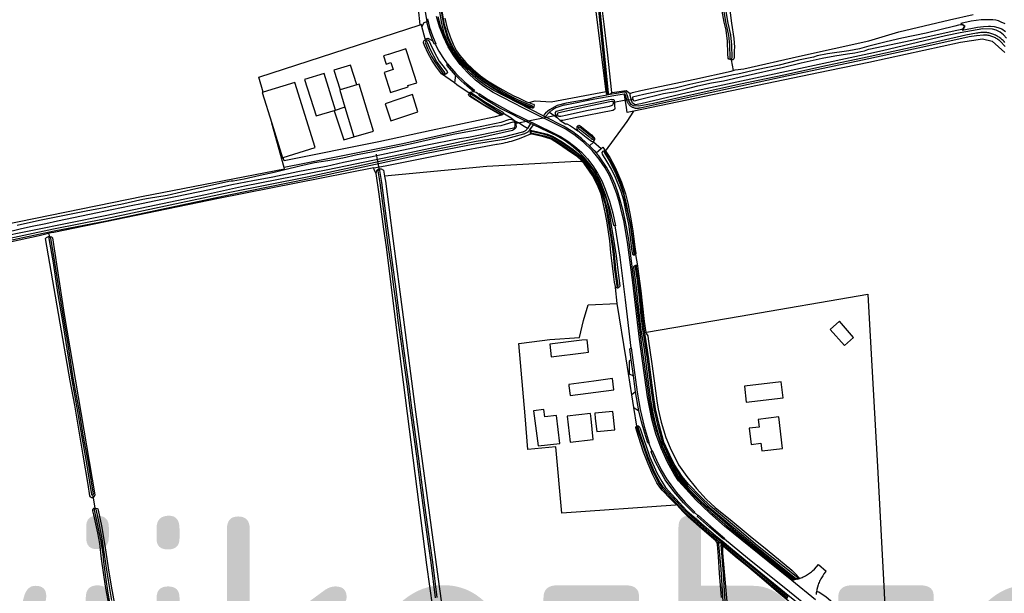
# Model space of a CAD drawing. Header units: metres. Extents: x 174423 to 175128, y 462196 to 462742.
# Tile 67 of 137: x 175049.61 to 175053.86, y 462732.13 to 462734.61. Entities that reach past the tile are written whole.
import ezdxf

# ---------------------------------------------------------------- set-up
doc = ezdxf.new("R2010")
doc.units = ezdxf.units.M
doc.layers.add('N-XX-AL-LIJN_0.20-G', color=7, linetype='Continuous', lineweight=25)
doc.layers.add('N-XX-AL-T40', color=7, linetype='Continuous', lineweight=40)
doc.styles.add('NLCS-ISO-M500-T40', font='NLCS-ISO.ttf', dxfattribs={"height": 2})

# ---------------------------------------------------------------- blocks, each defined once
blk = doc.blocks.new('Situatie')
at = {"lineweight": -3}
for p, q in [((-4.6821, 20.9117), (-4.6967, 20.964)), ((-4.6807, 20.9068), (-4.6785, 20.899)), ((-3.3634, 20.8257), (-3.363, 20.8214)), ((-3.3622, 20.8213), (-3.3539, 20.7743)), ((-4.6002, 20.761), (-4.5971, 20.7579)), ((-4.9776, 20.7123), (-5.0492, 20.6907)), ((-4.4873, 20.6702), (-4.4927, 20.6736)), ((-3.8948, 20.6748), (-3.8939, 20.6716)), ((-3.7869, 20.6513), (-3.7933, 20.6498)), ((-5.0288, 20.616), (-4.9904, 20.4881)), ((-4.2201, 20.6197), (-4.2144, 20.6178)), ((-3.8707, 20.634), (-3.866, 20.634)), ((-4.3473, 20.5859), (-4.3528, 20.5885)), ((-4.1091, 20.5814), (-4.2957, 20.5438)), ((-4.1737, 20.5787), (-4.1651, 20.5746)), ((-4.1189, 20.5811), (-4.1117, 20.5841)), ((-4.2945, 20.5417), (-4.2912, 20.5419)), ((-4.2281, 20.5466), (-4.2409, 20.5247)), ((-4.2315, 20.5189), (-4.215, 20.5403)), ((-4.215, 20.5403), (-4.2281, 20.5466)), ((-4.0213, 20.5286), (-4.0268, 20.5329)), ((-4.2279, 20.5104), (-4.226, 20.5098)), ((-3.9534, 20.472), (-3.9596, 20.4783)), ((-4.8947, 20.4141), (-4.8814, 20.3439)), ((-3.9123, 20.4278), (-3.9094, 20.4236)), ((-4.883, 20.3505), (-4.8827, 20.3458)), ((-6.3076, 20.072), (-6.3037, 20.0578)), ((-6.3037, 20.0578), (-6.3027, 20.0553)), ((-3.7803, 19.9817), (-3.7801, 19.9781)), ((-3.7747, 19.9803), (-3.7671, 19.9313)), ((-3.7739, 19.9295), (-3.7744, 19.9337)), ((-3.8529, 19.8438), (-3.8515, 19.8354)), ((-3.7842, 19.4564), (-3.7933, 19.525)), ((-3.7746, 19.3873), (-3.7842, 19.4564)), ((-3.7817, 19.3193), (-3.7904, 19.3741)), ((-3.7602, 19.305), (-3.7746, 19.3873)), ((-3.7675, 19.2351), (-3.7693, 19.2399)), ((-6.1172, 18.942), (-6.1153, 18.9304)), ((-6.1153, 18.9304), (-6.1083, 18.8857)), ((-6.1078, 18.8823), (-6.1083, 18.8857)), ((-3.4165, 18.7318), (-3.4231, 18.7361)), ((-3.4202, 18.744), (-3.4103, 18.7362)), ((-3.4103, 18.7362), (-3.4062, 18.7399)), ((-3.4019, 18.7295), (-3.4103, 18.7362)), ((-3.4015, 18.7443), (-3.4062, 18.7399)), ((-3.4057, 18.7251), (-3.4001, 18.7208)), ((-3.0931, 18.5742), (-3.1003, 18.5725)), ((-3.0739, 18.5802), (-3.0764, 18.5826))]:
    blk.add_line(p, q, dxfattribs=at)
for points in [[(-3.3622, 20.8213), (-3.363, 20.8214), (-3.3665, 20.8216), (-3.3721, 20.8238), (-3.3756, 20.8284), (-3.3772, 20.8468), (-3.378, 20.9019), (-3.3845, 20.9487), (-3.3933, 20.9839), (-3.4019, 21.0303)], [(-3.9534, 21.2219), (-3.8982, 20.678), (-3.8981, 20.6774), (-3.8978, 20.6767), (-3.8974, 20.6761), (-3.8969, 20.6756), (-3.8962, 20.6752), (-3.8955, 20.6749), (-3.8948, 20.6748), (-3.894, 20.6749), (-3.8933, 20.6751), (-3.8927, 20.6755), (-3.8921, 20.676), (-3.8917, 20.6766), (-3.8914, 20.6772), (-3.8912, 20.678), (-3.8912, 20.6787), (-3.9464, 21.2227)], [(-3.9284, 21.1146), (-3.9124, 20.9753), (-3.8964, 20.8411), (-3.8801, 20.6931), (-3.8793, 20.6804), (-3.8655, 20.6811), (-3.8155, 20.688), (-3.7981, 20.6748), (-3.7885, 20.6801), (-3.7524, 20.6882), (-3.5191, 20.7376), (-3.3628, 20.7716), (-3.3539, 20.7743)], [(-3.4079, 21.1153), (-3.3855, 20.9777), (-3.3744, 20.9274), (-3.369, 20.8837), (-3.3685, 20.8296), (-3.3684, 20.8295), (-3.3681, 20.8286), (-3.3676, 20.8278), (-3.3671, 20.8271), (-3.3663, 20.8266), (-3.3655, 20.8261), (-3.3647, 20.8258), (-3.3638, 20.8257), (-3.3634, 20.8257), (-3.3629, 20.8257), (-3.362, 20.8259), (-3.3612, 20.8262), (-3.3604, 20.8267), (-3.3597, 20.8273), (-3.3592, 20.828), (-3.3587, 20.8288), (-3.3585, 20.8297), (-3.359, 20.8843), (-3.3645, 20.9291), (-3.3757, 20.9796), (-3.398, 21.1166)], [(-3.3944, 21.2362), (-3.3608, 20.9786), (-3.3508, 20.9129), (-3.3484, 20.8759), (-3.3489, 20.861), (-3.3488, 20.8601), (-3.3491, 20.8479), (-3.3488, 20.8323), (-3.3509, 20.8256), (-3.3547, 20.8214), (-3.3599, 20.8211), (-3.3622, 20.8213)], [(-4.5971, 21.001), (-4.5873, 20.9575), (-4.5748, 20.9199), (-4.5612, 20.8885), (-4.5472, 20.8594), (-4.5336, 20.8402), (-4.5065, 20.809), (-4.4758, 20.779), (-4.4441, 20.752), (-4.4137, 20.7296), (-4.371, 20.7049), (-4.3243, 20.6788), (-4.2998, 20.6658), (-4.2802, 20.6562), (-4.2457, 20.6397), (-4.2352, 20.6361), (-4.2075, 20.6438), (-4.1396, 20.6388), (-3.9023, 20.6838), (-4.044, 21.8208)], [(-3.1003, 18.5725), (-3.2048, 18.6569), (-3.3905, 18.8079), (-3.4546, 18.8631), (-3.5155, 18.9218), (-3.5729, 18.984), (-3.589, 19.003), (-3.609, 19.032), (-3.6368, 19.0835), (-3.6641, 19.1438), (-3.6868, 19.2061), (-3.7049, 19.2698), (-3.724, 19.3664), (-3.7578, 19.6153), (-3.7866, 19.8601), (-3.809, 20.0341), (-3.826, 20.1275), (-3.8336, 20.161), (-3.8447, 20.2036), (-3.8562, 20.2426), (-3.8694, 20.2803), (-3.8864, 20.3187), (-3.9063, 20.3547), (-3.9312, 20.3914), (-3.9627, 20.4288), (-3.9974, 20.4632), (-4.0352, 20.4942), (-4.0756, 20.5216), (-4.2585, 20.6125), (-4.3478, 20.6585), (-4.3894, 20.6799), (-4.4288, 20.705), (-4.4657, 20.7336), (-4.5, 20.7654), (-4.5311, 20.8002), (-4.559, 20.8377), (-4.5834, 20.8776), (-4.604, 20.9196), (-4.6208, 20.9632), (-4.6334, 21.0082)], [(-4.6722, 20.9979), (-4.6634, 20.9607), (-4.6515, 20.9244), (-4.6365, 20.8892), (-4.6391, 20.888), (-4.6237, 20.8585), (-4.6064, 20.8302), (-4.5874, 20.803), (-4.5862, 20.8038), (-4.5507, 20.7623), (-4.5117, 20.7241), (-4.4695, 20.6895), (-4.4741, 20.6842), (-4.4625, 20.6812), (-4.4515, 20.6731), (-4.4501, 20.675), (-4.4108, 20.6491), (-4.3132, 20.5952), (-4.1329, 20.5076), (-4.0991, 20.4903), (-4.0669, 20.4701), (-4.0366, 20.4471), (-4.0084, 20.4216), (-3.9826, 20.3937), (-3.9593, 20.3637), (-3.9388, 20.3317), (-3.9211, 20.298), (-3.9064, 20.263), (-3.8878, 20.2112), (-3.8729, 20.1583), (-3.8618, 20.1044), (-3.8642, 20.1042), (-3.8423, 19.9696), (-3.82, 19.7845), (-3.7959, 19.5763), (-3.7936, 19.577), (-3.7685, 19.3866), (-3.7556, 19.3118), (-3.7379, 19.238), (-3.7155, 19.1655), (-3.7178, 19.1644), (-3.7053, 19.1335), (-3.7032, 19.1342), (-3.6852, 19.092), (-3.6647, 19.051), (-3.6417, 19.0113), (-3.6346, 19.0016), (-3.5997, 18.9541), (-3.5611, 18.9097), (-3.519, 18.8684), (-3.5202, 18.8669), (-3.5061, 18.8536), (-3.5049, 18.8548), (-3.4499, 18.8062), (-3.3891, 18.7551), (-3.3907, 18.7533), (-3.2914, 18.6714), (-3.1106, 18.5259), (-3.0254, 18.4561)], [(-2.9984, 18.489), (-3.1003, 18.5725)], [(-3.3539, 20.7743), (-3.3451, 20.7769), (-3.3084, 20.7826), (-3.0671, 20.8372), (-2.7678, 20.9027), (-2.6385, 20.9417), (-2.4206, 20.9935), (-2.3182, 21.0169)], [(-2.1813, 20.8963), (-2.1851, 20.9002), (-2.189, 20.904), (-2.193, 20.9076), (-2.1959, 20.9101), (-2.1993, 20.9129), (-2.2028, 20.9156), (-2.2064, 20.9181), (-2.2101, 20.9205), (-2.2139, 20.9228), (-2.2177, 20.9249), (-2.2216, 20.9269), (-2.2257, 20.9288), (-2.2297, 20.9304), (-2.2338, 20.932), (-2.238, 20.9334), (-2.2423, 20.9346), (-2.2465, 20.9357), (-2.2508, 20.9367), (-2.2552, 20.9374), (-2.2595, 20.9381), (-2.2639, 20.9385), (-2.2683, 20.9388), (-2.2727, 20.939), (-2.2771, 20.9389), (-2.2815, 20.9388), (-2.2859, 20.9384), (-2.2903, 20.9379), (-2.2947, 20.9373), (-2.299, 20.9365), (-2.3033, 20.9355), (-2.3495, 20.9267), (-2.5441, 20.882), (-2.7623, 20.8353), (-2.7678, 20.8341), (-2.9467, 20.7959), (-3.1356, 20.7549), (-3.3219, 20.7155), (-3.5176, 20.6728), (-3.6969, 20.6327), (-3.7613, 20.6208), (-3.7835, 20.6215), (-3.7942, 20.6284), (-3.8035, 20.6433), (-3.8098, 20.6658), (-3.8142, 20.6776), (-3.8161, 20.6795), (-3.8173, 20.6802), (-3.8187, 20.6808), (-3.82, 20.6813), (-3.8215, 20.6816), (-3.8229, 20.6817), (-3.8244, 20.6817), (-3.8258, 20.6815), (-3.848, 20.6762), (-3.8843, 20.6709), (-3.9577, 20.6562), (-3.9824, 20.6502), (-4.0748, 20.633), (-4.1133, 20.6232), (-4.1465, 20.6048), (-4.1635, 20.5904), (-4.1737, 20.5787), (-4.3869, 20.6885), (-4.4221, 20.7098), (-4.4553, 20.7339), (-4.4863, 20.7608), (-4.515, 20.7902), (-4.5411, 20.8219), (-4.5644, 20.8557), (-4.5848, 20.8914), (-4.6021, 20.9286), (-4.6162, 20.9672), (-4.627, 21.0068)], [(-4.2144, 20.6178), (-4.2163, 20.6135), (-4.2175, 20.6122), (-4.2207, 20.6118), (-4.2293, 20.6141), (-4.2942, 20.644), (-4.3368, 20.6666), (-4.3854, 20.6949), (-4.4328, 20.7262), (-4.4646, 20.7505), (-4.5034, 20.7859), (-4.5404, 20.8239), (-4.5612, 20.8522), (-4.5831, 20.8913), (-4.5992, 20.9315), (-4.6109, 20.9776), (-4.6266, 21.0714)], [(-4.2201, 20.6197), (-4.22, 20.62), (-4.2201, 20.6206), (-4.2203, 20.6212), (-4.2206, 20.6218), (-4.2211, 20.6222), (-4.2217, 20.6225), (-4.2546, 20.6354), (-4.2832, 20.6481), (-4.3082, 20.6615), (-4.3525, 20.6856), (-4.3995, 20.7145), (-4.433, 20.736), (-4.4714, 20.7684), (-4.5097, 20.8043), (-4.5363, 20.8339), (-4.5507, 20.854), (-4.5659, 20.8812), (-4.5815, 20.9157), (-4.5991, 20.9738), (-4.6118, 21.0469)], [(-4.6168, 21.0461), (-4.604, 20.9726), (-4.5862, 20.9139), (-4.5704, 20.8789), (-4.5549, 20.8513), (-4.5402, 20.8307), (-4.5133, 20.8008), (-4.4747, 20.7646), (-4.4359, 20.732), (-4.4022, 20.7102), (-4.355, 20.6813), (-4.3106, 20.6571), (-4.2854, 20.6437), (-4.2565, 20.6308), (-4.2235, 20.6178), (-4.2232, 20.6177), (-4.2225, 20.6176), (-4.2219, 20.6177), (-4.2213, 20.6179), (-4.2208, 20.6183), (-4.2204, 20.6188), (-4.2202, 20.6194), (-4.2201, 20.6197)], [(-4.6944, 21.1884), (-4.6977, 21.1846), (-4.6833, 21.0293), (-4.6759, 20.9848)], [(-4.6759, 20.9848), (-4.6889, 20.9808), (-4.6967, 20.964), (-4.6983, 20.9697), (-4.6989, 20.9732), (-4.7049, 20.9722), (-4.7121, 21.0408)], [(-2.362, 20.9545), (-2.366, 20.9482), (-2.3001, 20.9611), (-2.2734, 20.9641), (-2.252, 20.9657), (-2.2437, 20.9661), (-2.2284, 20.965), (-2.2118, 20.9609), (-2.1943, 20.9544), (-2.1782, 20.943)], [(-2.1807, 20.976), (-2.1976, 20.9839), (-2.2086, 20.9888), (-2.2211, 20.9924), (-2.2334, 20.9936), (-2.2831, 20.9932), (-2.3268, 20.9879), (-2.3715, 20.9783), (-2.3631, 20.9725)], [(-5.3816, 20.6805), (-5.4001, 20.7466), (-4.7049, 20.9721), (-4.7049, 20.9722)], [(-4.6497, 20.9032), (-4.6599, 20.9299), (-4.6687, 20.9571), (-4.6759, 20.9848)], [(-2.174, 20.9136), (-2.1881, 20.9289), (-2.2017, 20.9403), (-2.2198, 20.949), (-2.2356, 20.9531), (-2.2764, 20.9539), (-2.3738, 20.9371), (-2.4379, 20.9251), (-2.7094, 20.8599), (-2.7678, 20.8473), (-3.5518, 20.6789), (-3.7528, 20.6312), (-3.7761, 20.626), (-3.7883, 20.6331), (-3.7933, 20.6498)], [(-2.3631, 20.9725), (-2.3815, 20.9702), (-2.3981, 20.9665), (-2.5217, 20.9359), (-2.6257, 20.9148), (-2.6942, 20.8991), (-2.7678, 20.8803), (-2.8094, 20.8678), (-2.8549, 20.8594), (-2.9474, 20.8464), (-2.9915, 20.8374), (-3.0073, 20.8327), (-3.0721, 20.8189), (-3.1558, 20.7981), (-3.2529, 20.7769), (-3.3343, 20.7587), (-3.3529, 20.7566), (-3.4237, 20.74), (-3.5405, 20.7145), (-3.6047, 20.6979), (-3.632, 20.6945), (-3.739, 20.6708), (-3.788, 20.6603), (-3.7885, 20.6599), (-3.7885, 20.6569), (-3.7869, 20.6513), (-3.7858, 20.6472), (-3.7831, 20.6453), (-3.778, 20.644), (-3.7597, 20.6489), (-3.6542, 20.6761), (-3.6033, 20.6841), (-3.5555, 20.695), (-3.5063, 20.7087), (-3.4466, 20.7215), (-3.3958, 20.7308), (-3.3283, 20.7462), (-3.2573, 20.7618), (-3.1816, 20.7787), (-3.1371, 20.7888), (-3.0597, 20.8074), (-2.9696, 20.8282), (-2.9157, 20.8376), (-2.8611, 20.8466), (-2.8291, 20.8515), (-2.8025, 20.8563), (-2.7876, 20.86), (-2.7722, 20.865), (-2.7678, 20.8662), (-2.5835, 20.9059), (-2.4094, 20.9451), (-2.362, 20.9545)], [(-2.366, 20.9482), (-2.3545, 20.9665), (-2.3715, 20.9783)], [(-2.3631, 20.9725), (-2.3545, 20.9665), (-2.362, 20.9545)], [(-4.5971, 20.7579), (-4.6009, 20.7564), (-4.6064, 20.757), (-4.612, 20.7601), (-4.6371, 20.7928), (-4.654, 20.8193), (-4.6702, 20.8487), (-4.6858, 20.8824), (-4.6899, 20.8947), (-4.6902, 20.8983), (-4.6891, 20.9016), (-4.6871, 20.904), (-4.6807, 20.9068)], [(-4.6807, 20.9068), (-4.6821, 20.9117), (-4.6705, 20.9145), (-4.6497, 20.9032)], [(-4.6807, 20.9068), (-4.6746, 20.9072), (-4.6706, 20.9069), (-4.6668, 20.9046), (-4.659, 20.8884), (-4.6438, 20.8559), (-4.6224, 20.8156), (-4.5965, 20.7819), (-4.5876, 20.7702), (-4.5866, 20.7664), (-4.5882, 20.763), (-4.5933, 20.7594), (-4.5971, 20.7579)], [(-4.6391, 20.888), (-4.6435, 20.8896), (-4.6497, 20.9032)], [(-2.1796, 20.8786), (-2.202, 20.9015), (-2.2048, 20.9038), (-2.2081, 20.9064), (-2.2115, 20.9088), (-2.2149, 20.9111), (-2.2185, 20.9133), (-2.2221, 20.9153), (-2.2259, 20.9172), (-2.2297, 20.9189), (-2.2335, 20.9205), (-2.2374, 20.922), (-2.2414, 20.9232), (-2.2454, 20.9244), (-2.2495, 20.9254), (-2.2536, 20.9262), (-2.2577, 20.9269), (-2.2618, 20.9274), (-2.266, 20.9277), (-2.2701, 20.9279), (-2.2743, 20.9279), (-2.3044, 20.9251), (-2.335, 20.9206), (-2.5229, 20.8786), (-2.7678, 20.8258), (-3.1427, 20.7457), (-3.6976, 20.6245), (-3.7556, 20.6126), (-3.7583, 20.6119), (-3.761, 20.6115), (-3.7637, 20.6111), (-3.7664, 20.611), (-3.7691, 20.611), (-3.7718, 20.6111), (-3.7745, 20.6114), (-3.7772, 20.6119), (-3.7798, 20.6125), (-3.7824, 20.6133), (-3.785, 20.6143), (-3.7875, 20.6153), (-3.7899, 20.6166), (-3.7923, 20.6179), (-3.7945, 20.6194), (-3.7967, 20.6211), (-3.7988, 20.6228), (-3.8007, 20.6247), (-3.8026, 20.6267), (-3.8043, 20.6288), (-3.8059, 20.631), (-3.8074, 20.6333), (-3.8088, 20.6356), (-3.8099, 20.6381), (-3.811, 20.6406), (-3.8115, 20.642), (-3.8188, 20.6682), (-3.8189, 20.669), (-3.8191, 20.6698), (-3.8194, 20.6705), (-3.8199, 20.6711), (-3.8205, 20.6717), (-3.8212, 20.672), (-3.8219, 20.6723), (-3.8227, 20.6724), (-3.8235, 20.6723), (-3.824, 20.6721)], [(-3.7826, 20.5992), (-3.782, 20.6001), (-2.9438, 20.7742), (-2.8168, 20.8007), (-2.7678, 20.8113), (-2.3723, 20.8972), (-2.2784, 20.9118), (-2.2361, 20.9012), (-2.1818, 20.8522)], [(-4.7188, 20.7221), (-4.7431, 20.7979), (-4.7655, 20.8679), (-4.8415, 20.8435), (-4.8418, 20.8445), (-4.8628, 20.838), (-4.851, 20.8022), (-4.8304, 20.8089), (-4.8209, 20.7792), (-4.8207, 20.7786), (-4.8595, 20.7662), (-4.832, 20.6804), (-4.7556, 20.7048), (-4.7572, 20.7098), (-4.7188, 20.7221)], [(-4.6002, 20.761), (-4.5991, 20.7615), (-4.5978, 20.7633), (-4.5985, 20.7662), (-4.6332, 20.8146), (-4.6585, 20.861), (-4.6736, 20.8968), (-4.6738, 20.8978), (-4.6758, 20.8989), (-4.6785, 20.899), (-4.6805, 20.8984), (-4.6832, 20.8962), (-4.6718, 20.8675), (-4.6553, 20.8353), (-4.6385, 20.8072), (-4.6071, 20.7633), (-4.604, 20.7607), (-4.6012, 20.7605), (-4.6002, 20.761)], [(-4.9776, 20.7123), (-5.0048, 20.7975), (-5.0765, 20.776), (-5.0492, 20.6907)], [(-4.5524, 20.7551), (-4.5874, 20.7959), (-4.5874, 20.803)], [(-5.1535, 20.579), (-5.069, 20.604), (-5.1178, 20.7625), (-5.203, 20.7365), (-5.1535, 20.579)], [(-4.5524, 20.7551), (-4.5559, 20.722), (-4.612, 20.7601)], [(-4.4898, 20.675), (-4.4971, 20.6794), (-4.4741, 20.6842), (-4.5013, 20.7066), (-4.5274, 20.7303), (-4.5524, 20.7551)], [(-5.3816, 20.6805), (-5.3832, 20.68), (-5.3858, 20.6792), (-5.3444, 20.5472), (-5.2975, 20.398), (-5.295, 20.3988), (-5.1575, 20.4425), (-5.245, 20.7232), (-5.3816, 20.6805)], [(-5.0492, 20.6907), (-5.0515, 20.69), (-5.0288, 20.616)], [(-4.9904, 20.4881), (-4.9058, 20.5135), (-4.968, 20.7152), (-4.9776, 20.7123)], [(-4.4971, 20.6794), (-4.5467, 20.7126), (-4.5559, 20.722)], [(-4.7148, 20.596), (-4.7378, 20.6705), (-4.8558, 20.6312), (-4.8308, 20.5575), (-4.7148, 20.596)], [(-4.3534, 20.5821), (-4.361, 20.5842), (-4.4259, 20.6216), (-4.4897, 20.6621), (-4.4936, 20.6675), (-4.495, 20.6699), (-4.495, 20.6716), (-4.4927, 20.6736)], [(-4.4927, 20.6736), (-4.4898, 20.675), (-4.4869, 20.6765), (-4.4813, 20.6776), (-4.4221, 20.6385), (-4.3806, 20.6134), (-4.3495, 20.597), (-4.346, 20.5932)], [(-4.3528, 20.5885), (-4.3527, 20.5898), (-4.3537, 20.5911), (-4.3574, 20.5925), (-4.4138, 20.6246), (-4.4645, 20.6597), (-4.4815, 20.6704), (-4.4855, 20.6712), (-4.4873, 20.6702), (-4.4883, 20.6675), (-4.4874, 20.6658), (-4.4418, 20.6348), (-4.4134, 20.6173), (-4.3579, 20.5862), (-4.3558, 20.5856), (-4.3541, 20.5861), (-4.353, 20.5872), (-4.3528, 20.5885)], [(-4.4515, 20.6731), (-4.4508, 20.6685), (-4.3566, 20.6113), (-4.2281, 20.5466)], [(-3.824, 20.6721), (-3.8242, 20.6721), (-3.8245, 20.672), (-3.8693, 20.6656), (-3.9507, 20.6509), (-4.0648, 20.6284), (-4.0792, 20.6252), (-4.0837, 20.6245), (-4.0882, 20.6236), (-4.0927, 20.6226), (-4.0971, 20.6214), (-4.1015, 20.62), (-4.1059, 20.6185), (-4.1101, 20.6169), (-4.1144, 20.6151), (-4.1185, 20.6131), (-4.1226, 20.611), (-4.1266, 20.6088), (-4.1306, 20.6064), (-4.1344, 20.6039), (-4.1382, 20.6013), (-4.1418, 20.5985), (-4.1454, 20.5956), (-4.1467, 20.5945), (-4.1123, 20.5701), (-4.1189, 20.5811), (-4.1198, 20.588), (-4.1198, 20.5939), (-4.1157, 20.5994), (-4.0732, 20.61), (-3.8924, 20.6475), (-3.8771, 20.6515), (-3.8688, 20.6501), (-3.8665, 20.6458), (-3.866, 20.634), (-3.8656, 20.6222), (-3.8637, 20.6112), (-3.8651, 20.6065), (-3.873, 20.6022), (-4.0353, 20.571), (-4.0884, 20.5592), (-4.1003, 20.5593), (-4.0766, 20.544), (-4.0718, 20.545), (-4.056, 20.5357), (-4.0387, 20.5237), (-4.0233, 20.5149), (-4.0265, 20.5229), (-4.0269, 20.5283), (-4.0272, 20.5323), (-4.0268, 20.5329), (-4.0256, 20.5348), (-4.0228, 20.5377), (-4.0191, 20.5381), (-4.0135, 20.5361), (-4.0008, 20.5263), (-3.9654, 20.4963), (-3.9544, 20.4855), (-3.9517, 20.4805), (-3.9521, 20.4748), (-3.9534, 20.472), (-3.9548, 20.4691), (-3.9575, 20.4678), (-3.9557, 20.4662), (-3.9234, 20.4375), (-3.9163, 20.4436), (-3.9041, 20.426), (-3.811, 20.5541), (-3.7826, 20.5992)], [(-3.8939, 20.6716), (-3.8963, 20.6717), (-3.8989, 20.673), (-3.9006, 20.6753), (-3.9023, 20.6838)], [(-3.8793, 20.6804), (-3.8805, 20.6759), (-3.8858, 20.6721), (-3.8939, 20.6716)], [(-3.7841, 20.6499), (-3.8244, 20.6455), (-3.8689, 20.6364), (-3.8732, 20.635)], [(-3.7826, 20.5992), (-3.8104, 20.5932), (-3.8146, 20.6148), (-3.8233, 20.6696), (-3.824, 20.6721)], [(-3.7933, 20.6498), (-3.7935, 20.6506), (-3.7985, 20.6663), (-3.7981, 20.6748)], [(-5.0288, 20.616), (-5.075, 20.601), (-5.034, 20.475), (-4.9904, 20.4881)], [(-4.2352, 20.6361), (-4.2212, 20.6312), (-4.2148, 20.6289), (-4.213, 20.6255), (-4.214, 20.6189), (-4.2144, 20.6178)], [(-3.8707, 20.634), (-3.8705, 20.638), (-3.874, 20.6409), (-3.879, 20.6409), (-3.94, 20.6273), (-4.0139, 20.6123), (-4.1056, 20.5922), (-4.1103, 20.5904), (-4.1125, 20.5874), (-4.1117, 20.5841), (-4.1096, 20.5793), (-4.1056, 20.577), (-4.1022, 20.5772), (-4.0971, 20.5777), (-4.0698, 20.584), (-3.987, 20.6019), (-3.8873, 20.6213), (-3.8789, 20.6234), (-3.8732, 20.627), (-3.8708, 20.63), (-3.8707, 20.634)], [(-4.297, 20.557), (-4.3073, 20.5624), (-4.3199, 20.5639), (-4.323, 20.5622), (-4.3555, 20.55), (-4.52, 20.5162), (-4.7865, 20.4572), (-5.196, 20.374), (-5.2908, 20.3559), (-5.3444, 20.5472)], [(-4.297, 20.557), (-4.3116, 20.5683), (-4.3403, 20.586), (-4.346, 20.5932), (-4.346, 20.5883), (-4.3473, 20.5859), (-4.3487, 20.5835), (-4.353, 20.5822), (-4.3534, 20.5821), (-4.386, 20.5735), (-4.657, 20.516), (-4.882, 20.4675), (-5.2906, 20.3841), (-5.295, 20.3988)], [(-3.9557, 20.4662), (-3.956, 20.4659), (-3.9732, 20.4497), (-4.0081, 20.4811), (-4.0456, 20.5093), (-4.0854, 20.5342), (-4.1651, 20.5746), (-4.1467, 20.5945)], [(-4.1003, 20.5593), (-4.1064, 20.564), (-4.1123, 20.5701)], [(-6.5008, 20.0742), (-6.4302, 20.0916), (-6.385, 20.1014), (-6.3199, 20.1141), (-6.269, 20.1252), (-6.131, 20.154), (-6.0339, 20.1744), (-5.9517, 20.1918), (-5.9063, 20.2009), (-5.8445, 20.2132), (-5.7593, 20.2301), (-5.6128, 20.2612), (-5.5173, 20.2831), (-5.4264, 20.2994), (-5.3399, 20.316), (-5.2326, 20.3389), (-5.1646, 20.3513), (-5.1079, 20.3621), (-5.0353, 20.3796), (-4.958, 20.3945), (-4.9181, 20.4018), (-4.8512, 20.4164), (-4.6811, 20.4521), (-4.5358, 20.481), (-4.4961, 20.4871), (-4.4525, 20.4961), (-4.3895, 20.5089), (-4.3145, 20.5242), (-4.3, 20.5275), (-4.2962, 20.5299), (-4.2945, 20.5354), (-4.2945, 20.5417), (-4.2949, 20.5474), (-4.2982, 20.551), (-4.3006, 20.5522), (-4.3045, 20.5519), (-4.3376, 20.5417), (-4.3567, 20.5365), (-4.3815, 20.5329), (-4.4666, 20.5157), (-4.5543, 20.4998), (-4.615, 20.4866), (-4.7473, 20.4569), (-4.824, 20.441), (-4.9001, 20.4254), (-4.9513, 20.4154), (-4.9757, 20.4103), (-5.0373, 20.3968), (-5.102, 20.3844), (-5.1595, 20.3763), (-5.2232, 20.3619), (-5.2878, 20.3454), (-5.334, 20.3342), (-5.395, 20.3212), (-5.4634, 20.3058), (-5.5115, 20.2973), (-5.52, 20.2966), (-5.5291, 20.2962), (-5.5485, 20.2912), (-5.6722, 20.2644), (-5.7957, 20.2358), (-5.8756, 20.2222), (-5.9004, 20.2184), (-5.9959, 20.1961), (-6.0294, 20.1911), (-6.0608, 20.183), (-6.1452, 20.1671), (-6.2537, 20.146), (-6.347, 20.1267), (-6.4425, 20.1051)], [(-7.0834, 19.922), (-6.2859, 20.0918), (-6.0598, 20.1353), (-5.525, 20.2489), (-5.192, 20.3163), (-4.6784, 20.4268), (-4.463, 20.4692), (-4.3448, 20.4877), (-4.2608, 20.51), (-4.2601, 20.5102), (-4.2578, 20.511), (-4.2556, 20.512), (-4.2534, 20.5131), (-4.2514, 20.5144), (-4.2494, 20.5158), (-4.2475, 20.5173), (-4.2457, 20.5189), (-4.2441, 20.5207), (-4.2425, 20.5225), (-4.2411, 20.5245), (-4.2409, 20.5247), (-4.2623, 20.5379), (-4.2731, 20.5445), (-4.2802, 20.5489), (-4.297, 20.557)], [(-4.2261, 20.5013), (-4.2264, 20.5014), (-4.2278, 20.5034), (-4.2285, 20.5063), (-4.2286, 20.5086), (-4.2279, 20.5104), (-4.2275, 20.5113), (-4.2252, 20.515), (-4.2271, 20.5161), (-4.2315, 20.5189), (-4.2322, 20.518), (-4.2338, 20.5158), (-4.2358, 20.5134), (-4.238, 20.5111), (-4.2403, 20.5089), (-4.2428, 20.507), (-4.2453, 20.5052), (-4.248, 20.5035), (-4.2508, 20.5021), (-4.2537, 20.5008), (-4.2565, 20.4998), (-4.2577, 20.4994), (-4.3425, 20.4769), (-4.4611, 20.4584), (-4.6762, 20.416), (-5.1898, 20.3056), (-5.5228, 20.2381), (-6.0576, 20.1245), (-6.2837, 20.081), (-7.0811, 19.9112)], [(-4.297, 20.557), (-4.292, 20.5499), (-4.2912, 20.5419), (-4.2902, 20.5319), (-4.2909, 20.5276), (-4.2971, 20.5213), (-4.3065, 20.5155), (-4.452, 20.4832), (-4.7488, 20.4195), (-5.1028, 20.3465), (-5.4628, 20.2752), (-5.631, 20.238), (-6.0638, 20.148), (-6.5355, 20.053), (-6.9918, 19.956), (-7.5275, 19.8402), (-7.7666, 19.7879)], [(-3.8642, 20.1042), (-3.8685, 20.1059), (-3.8839, 20.1726), (-3.9043, 20.2379), (-3.9294, 20.3016), (-3.9483, 20.3356), (-3.9703, 20.3678), (-3.9949, 20.398), (-4.0222, 20.4258), (-4.0518, 20.4512), (-4.0835, 20.4738), (-4.1171, 20.4935), (-4.1523, 20.5102), (-4.215, 20.5403)], [(-3.9596, 20.4783), (-3.9588, 20.4789), (-3.9583, 20.4799), (-3.9585, 20.4822), (-3.9593, 20.4836), (-3.994, 20.5129), (-4.0145, 20.5285), (-4.0193, 20.5303), (-4.0204, 20.5299), (-4.0213, 20.5286), (-4.0221, 20.5273), (-4.0218, 20.5267), (-4.0194, 20.5229), (-4.0061, 20.5138), (-3.9769, 20.4896), (-3.963, 20.4777), (-3.9605, 20.4777), (-3.9596, 20.4783)], [(-4.9038, 20.354), (-4.8559, 20.3634), (-4.5754, 20.4192), (-4.3746, 20.456), (-4.3725, 20.4563), (-4.3635, 20.4578), (-4.3546, 20.4594), (-4.3456, 20.4613), (-4.3367, 20.4632), (-4.3279, 20.4653), (-4.319, 20.4676), (-4.3102, 20.47), (-4.3015, 20.4726), (-4.2928, 20.4753), (-4.2841, 20.4782), (-4.2755, 20.4813), (-4.2261, 20.5013)], [(-3.8529, 19.8438), (-3.8526, 19.8438), (-3.8519, 19.8439), (-3.8513, 19.8442), (-3.8509, 19.8446), (-3.8505, 19.8452), (-3.8502, 19.8458), (-3.8502, 19.8461), (-3.8602, 19.9166), (-3.8664, 19.9827), (-3.8706, 20.0154), (-3.8755, 20.0461), (-3.8831, 20.0908), (-3.8952, 20.167), (-3.9042, 20.207), (-3.9159, 20.246), (-3.9344, 20.2922), (-3.9529, 20.3242), (-3.9769, 20.3617), (-4.0032, 20.395), (-4.0215, 20.4119), (-4.1059, 20.47), (-4.135, 20.487), (-4.1662, 20.4982), (-4.1991, 20.5053), (-4.2226, 20.5107), (-4.2247, 20.5108), (-4.226, 20.5098), (-4.2262, 20.508), (-4.2253, 20.506), (-4.2002, 20.5004), (-4.1676, 20.4934), (-4.1372, 20.4825), (-4.1084, 20.4656), (-4.0246, 20.408), (-4.0069, 20.3916), (-3.9809, 20.3588), (-3.9571, 20.3216), (-3.9389, 20.29), (-3.9206, 20.2443), (-3.909, 20.2057), (-3.9001, 20.1661), (-3.888, 20.09), (-3.8804, 20.0453), (-3.8756, 20.0147), (-3.8714, 19.9822), (-3.8652, 19.916), (-3.8551, 19.8454), (-3.8548, 19.8448), (-3.8544, 19.8444), (-3.8538, 19.844), (-3.8532, 19.8438), (-3.8529, 19.8438)], [(-4.0033, 20.3803), (-4.0096, 20.3878), (-4.0264, 20.4029), (-4.0507, 20.4194), (-4.1077, 20.4586), (-4.1389, 20.4777), (-4.177, 20.4902), (-4.2228, 20.5002), (-4.2261, 20.5013)], [(-4.2252, 20.515), (-4.225, 20.5153), (-4.2225, 20.5157), (-4.2022, 20.512), (-4.1551, 20.5), (-4.1329, 20.4909), (-4.0916, 20.4663), (-4.0439, 20.4343), (-4.0126, 20.4083), (-3.9862, 20.3811), (-3.9627, 20.3497), (-3.9459, 20.3226), (-3.9171, 20.261), (-3.9004, 20.2165), (-3.8885, 20.1662), (-3.8827, 20.1235), (-3.8734, 20.0632), (-3.859, 19.9747), (-3.851, 19.9128), (-3.8425, 19.8452), (-3.8441, 19.8402), (-3.8515, 19.8354)], [(-3.9575, 20.4678), (-3.9595, 20.4668), (-3.9656, 20.468), (-3.9882, 20.486), (-4.0233, 20.5149)], [(-3.9732, 20.4497), (-3.9635, 20.4399), (-3.9539, 20.4298), (-3.9447, 20.4194)], [(-3.0765, 18.5789), (-3.0825, 18.5768), (-3.0931, 18.5742), (-3.2003, 18.6615), (-3.3799, 18.8068), (-3.4426, 18.8602), (-3.5023, 18.9167), (-3.559, 18.9763), (-3.568, 18.9881), (-3.5839, 19.0069), (-3.6035, 19.0353), (-3.6309, 19.0861), (-3.6598, 19.1498), (-3.6836, 19.2156), (-3.7022, 19.283), (-3.7154, 19.3518), (-3.7498, 19.5995), (-3.7805, 19.8607), (-3.8042, 20.0441), (-3.8138, 20.0996), (-3.8198, 20.1289), (-3.8274, 20.1625), (-3.8385, 20.2053), (-3.8501, 20.2446), (-3.8634, 20.2827), (-3.8807, 20.3215), (-3.9008, 20.358), (-3.9335, 20.4062), (-3.9372, 20.4107), (-3.9409, 20.4151), (-3.9447, 20.4194), (-3.9234, 20.4375)], [(-3.7801, 19.9781), (-3.7802, 19.978), (-3.7839, 19.978), (-3.7872, 19.9805), (-3.7906, 20.0028), (-3.7988, 20.0664), (-3.8037, 20.1109), (-3.8149, 20.1625), (-3.8259, 20.2149), (-3.8377, 20.2525), (-3.862, 20.3122), (-3.8785, 20.3488), (-3.8972, 20.3808), (-3.9172, 20.4137), (-3.9185, 20.4214), (-3.9148, 20.4267), (-3.9123, 20.4278)], [(-3.9123, 20.4278), (-3.9106, 20.4286), (-3.9067, 20.4279), (-3.9031, 20.4253), (-3.8854, 20.3987), (-3.8628, 20.356), (-3.8485, 20.3224), (-3.8354, 20.2921), (-3.8177, 20.2418), (-3.8089, 20.2024), (-3.7954, 20.1342), (-3.7871, 20.0822), (-3.7777, 20.013), (-3.7742, 19.9851), (-3.7747, 19.9803), (-3.7801, 19.9781)], [(-3.9094, 20.4236), (-3.9094, 20.4236), (-3.9099, 20.4232), (-3.9102, 20.4227), (-3.9103, 20.4221), (-3.9103, 20.4215), (-3.9101, 20.4209), (-3.9098, 20.4204), (-3.9094, 20.42), (-3.8848, 20.379), (-3.86, 20.3292), (-3.8409, 20.2819), (-3.8276, 20.2404), (-3.818, 20.1984), (-3.8073, 20.1481), (-3.7987, 20.1104), (-3.7929, 20.0671), (-3.7867, 20.0188), (-3.7823, 19.9831), (-3.782, 19.9825), (-3.7816, 19.9821), (-3.7811, 19.9818), (-3.7806, 19.9817), (-3.7803, 19.9817), (-3.78, 19.9817), (-3.7795, 19.9819), (-3.779, 19.9822), (-3.7786, 19.9826), (-3.7784, 19.9831), (-3.7783, 19.9835), (-3.7827, 20.0193), (-3.789, 20.0676), (-3.7948, 20.1111), (-3.8034, 20.149), (-3.8141, 20.1993), (-3.8238, 20.2414), (-3.8372, 20.2833), (-3.8563, 20.3308), (-3.8813, 20.3809), (-3.9059, 20.4221), (-3.906, 20.4225), (-3.9063, 20.4231), (-3.9067, 20.4235), (-3.9072, 20.4238), (-3.9078, 20.424), (-3.9083, 20.424), (-3.9089, 20.4239), (-3.9094, 20.4236)], [(-8.5113, 19.4547), (-8.5026, 19.4583), (-8.362, 19.5258), (-8.3107, 19.5637), (-8.2884, 19.5846), (-8.2551, 19.6213), (-8.2164, 19.6945), (-8.1806, 19.7388), (-8.1567, 19.7557), (-8.1264, 19.7725), (-8.0786, 19.7845), (-7.7678, 19.8509), (-6.7499, 20.0685), (-6.5691, 20.0944), (-6.569, 20.0953), (-5.8996, 20.2317), (-5.2893, 20.3505), (-5.2908, 20.3559)], [(-4.9038, 20.354), (-5.5746, 20.2217), (-6.2842, 20.0754), (-6.3076, 20.072)], [(-4.8937, 20.3294), (-4.9028, 20.3465), (-4.9038, 20.354)], [(-4.8937, 20.3294), (-4.8931, 20.3365), (-4.8908, 20.3422), (-4.8891, 20.3464), (-4.883, 20.3505), (-4.8767, 20.3508), (-4.8722, 20.3502), (-4.8619, 20.3449), (-4.8575, 20.3192)], [(-4.0033, 20.3803), (-4.0283, 20.382), (-4.4172, 20.3601), (-4.8575, 20.3192)], [(-4.8575, 20.3192), (-4.8538, 20.2972), (-4.822, 20.049), (-4.777, 19.7092), (-4.7245, 19.3015), (-4.627, 18.5795), (-4.5625, 18.1115)], [(-3.4042, 18.4991), (-3.4123, 18.6045), (-3.4167, 18.6765), (-3.4218, 18.7287), (-3.4231, 18.7361), (-3.4245, 18.7389), (-3.4289, 18.7444), (-3.4778, 18.7861), (-3.5483, 18.8485), (-3.5699, 18.8691), (-3.5974, 18.8994), (-3.6027, 18.8989), (-4.0929, 18.8642), (-4.1187, 19.1505), (-4.2404, 19.1385), (-4.2514, 19.2836), (-4.278, 19.5956), (-4.2672, 19.5982), (-4.1441, 19.614), (-4.0166, 19.6214), (-3.999, 19.6955), (-3.9795, 19.7627), (-3.8547, 19.7685), (-3.8618, 19.8382), (-3.8618, 19.8416), (-3.8663, 19.8616), (-3.872, 19.9065), (-3.8812, 19.9886), (-3.8863, 20.0397), (-3.8981, 20.1171), (-3.904, 20.1565), (-3.9127, 20.1964), (-3.9239, 20.2408), (-3.9398, 20.2801), (-3.9613, 20.3208), (-3.9969, 20.3726), (-4.0033, 20.3803)], [(-4.636, 18.3639), (-4.6748, 18.6405), (-4.8098, 19.688), (-4.8496, 20.013), (-4.8607, 20.0898), (-4.8811, 20.2413), (-4.8937, 20.3294)], [(-4.6306, 18.5001), (-4.6497, 18.6525), (-4.6666, 18.7724), (-4.6838, 18.8987), (-4.6982, 19.0078), (-4.7115, 19.1105), (-4.7286, 19.2346), (-4.7418, 19.3289), (-4.752, 19.4122), (-4.765, 19.5029), (-4.779, 19.6058), (-4.7912, 19.6959), (-4.7985, 19.7615), (-4.8113, 19.8521), (-4.8211, 19.9246), (-4.8341, 20.0216), (-4.849, 20.1356), (-4.8578, 20.2015), (-4.8699, 20.2916), (-4.8778, 20.3424), (-4.878, 20.343), (-4.8784, 20.3437), (-4.8789, 20.3444), (-4.8795, 20.3449), (-4.8802, 20.3454), (-4.881, 20.3457), (-4.8819, 20.3458), (-4.8827, 20.3458), (-4.8836, 20.3456), (-4.8843, 20.3453), (-4.885, 20.3448), (-4.8857, 20.3442), (-4.8861, 20.3435), (-4.8865, 20.3427), (-4.8867, 20.3419), (-4.8867, 20.341), (-4.8788, 20.2903), (-4.8667, 20.2003), (-4.8579, 20.1344), (-4.843, 20.0204), (-4.83, 19.9234), (-4.8202, 19.8509), (-4.8074, 19.7603), (-4.8001, 19.6948), (-4.7879, 19.6046), (-4.7739, 19.5016), (-4.7609, 19.411), (-4.7507, 19.3277), (-4.7375, 19.2334), (-4.7204, 19.1093), (-4.7071, 19.0067), (-4.6927, 18.8975), (-4.6755, 18.7712), (-4.6586, 18.6513), (-4.6395, 18.4989)], [(-7.7678, 19.7603), (-7.76, 19.762), (-7.4729, 19.8231), (-7.1012, 19.902), (-6.8062, 19.9642), (-6.5546, 20.0179), (-6.3478, 20.062), (-6.3076, 20.072)], [(-6.1153, 18.9304), (-6.1156, 18.9301), (-6.1202, 18.9299), (-6.1242, 18.9311), (-6.1268, 18.9339), (-6.1291, 18.9389), (-6.1362, 18.988), (-6.1585, 19.1141), (-6.1947, 19.33), (-6.2147, 19.4355), (-6.32, 20.0497), (-6.3162, 20.0544), (-6.3071, 20.0578), (-6.3037, 20.0578)], [(-6.3027, 20.0553), (-6.3035, 20.0551), (-6.3043, 20.0548), (-6.3049, 20.0544), (-6.3055, 20.0538), (-6.3059, 20.0531), (-6.3062, 20.0524), (-6.3064, 20.0516), (-6.3063, 20.0508), (-6.3062, 20.05), (-6.2879, 19.9442), (-6.2684, 19.8163), (-6.2462, 19.6828), (-6.2327, 19.6008), (-6.2087, 19.4459), (-6.1823, 19.302), (-6.1654, 19.1987), (-6.1464, 19.0952), (-6.1218, 18.9443), (-6.1214, 18.9436), (-6.1208, 18.943), (-6.1202, 18.9425), (-6.1194, 18.9422), (-6.1186, 18.9419), (-6.1178, 18.9419), (-6.1172, 18.942), (-6.117, 18.942), (-6.1163, 18.9423), (-6.1156, 18.9427), (-6.1149, 18.9432), (-6.1145, 18.9439), (-6.1141, 18.9446), (-6.1139, 18.9454), (-6.1139, 18.9456), (-6.1385, 19.0966), (-6.1576, 19.2001), (-6.1744, 19.3033), (-6.2008, 19.4472), (-6.2248, 19.6021), (-6.2383, 19.6842), (-6.2605, 19.8176), (-6.28, 19.9455), (-6.2983, 20.0514), (-6.2983, 20.0516), (-6.2984, 20.0524), (-6.2987, 20.0531), (-6.2992, 20.0538), (-6.2997, 20.0544), (-6.3004, 20.0548), (-6.3011, 20.0551), (-6.3019, 20.0553), (-6.3027, 20.0553)], [(-6.3037, 20.0578), (-6.3003, 20.0578), (-6.295, 20.0561), (-6.2934, 20.0547), (-6.2898, 20.0523), (-6.2407, 19.7211), (-6.1082, 18.9435), (-6.1103, 18.9364), (-6.112, 18.933), (-6.1153, 18.9304)], [(-3.0739, 18.5802), (-3.0765, 18.5789), (-3.0818, 18.5785), (-3.0892, 18.5791), (-3.1102, 18.5956), (-3.1893, 18.658), (-3.2729, 18.7261), (-3.342, 18.7829), (-3.423, 18.8537), (-3.4669, 18.8905), (-3.502, 18.9247), (-3.5401, 18.963), (-3.5676, 18.9958), (-3.591, 19.0251), (-3.5957, 19.0323), (-3.6143, 19.0635), (-3.6408, 19.1155), (-3.6587, 19.153), (-3.6741, 19.1989), (-3.687, 19.2451), (-3.6984, 19.2966), (-3.7087, 19.3536), (-3.7199, 19.4408), (-3.7276, 19.4992), (-3.7369, 19.5722), (-3.7501, 19.6536), (-3.7627, 19.7552), (-3.7704, 19.8378), (-3.7829, 19.9238), (-3.7826, 19.929), (-3.7789, 19.9322), (-3.7744, 19.9337)], [(-3.7739, 19.9295), (-3.7746, 19.9294), (-3.7753, 19.9291), (-3.7759, 19.9287), (-3.7765, 19.9282), (-3.7769, 19.9275), (-3.7771, 19.9268), (-3.7772, 19.9261), (-3.7675, 19.8695), (-3.7578, 19.7803), (-3.7526, 19.7156), (-3.7451, 19.658), (-3.7357, 19.6043), (-3.7252, 19.5293), (-3.7161, 19.4596), (-3.7055, 19.3829), (-3.6959, 19.3135), (-3.6799, 19.2454), (-3.6588, 19.1679), (-3.6334, 19.1117), (-3.6145, 19.0723), (-3.5789, 19.0182), (-3.5505, 18.9831), (-3.4995, 18.9309), (-3.4559, 18.8888), (-3.3523, 18.8021), (-3.2528, 18.7178), (-3.1709, 18.6525), (-3.0831, 18.5823), (-3.0779, 18.5817), (-3.0764, 18.5826), (-3.0749, 18.5834), (-3.0755, 18.5852), (-3.1665, 18.658), (-3.2483, 18.7232), (-3.3478, 18.8074), (-3.4513, 18.894), (-3.4946, 18.9358), (-3.5453, 18.9878), (-3.5733, 19.0224), (-3.6084, 19.0758), (-3.627, 19.1147), (-3.6522, 19.1703), (-3.6731, 19.2471), (-3.689, 19.3148), (-3.6986, 19.3838), (-3.7091, 19.4605), (-3.7183, 19.5303), (-3.7287, 19.6054), (-3.7382, 19.659), (-3.7456, 19.7163), (-3.7509, 19.781), (-3.7596, 19.8447), (-3.7703, 19.927), (-3.7704, 19.9271), (-3.7707, 19.9278), (-3.7711, 19.9284), (-3.7717, 19.9289), (-3.7724, 19.9292), (-3.7731, 19.9294), (-3.7739, 19.9295)], [(-3.7744, 19.9337), (-3.7709, 19.9337), (-3.7671, 19.9313), (-3.7648, 19.9192), (-3.7522, 19.8229), (-3.738, 19.6912), (-3.731, 19.644), (-3.728, 19.6383), (-3.7245, 19.6343), (-3.7222, 19.6295), (-3.7202, 19.6157), (-3.7054, 19.5077), (-3.695, 19.4357), (-3.6826, 19.3489), (-3.6767, 19.313), (-3.6649, 19.2571), (-3.6443, 19.1902), (-3.6263, 19.1464), (-3.5892, 19.0725), (-3.5543, 19.0217), (-3.5116, 18.9698), (-3.4697, 18.9246), (-3.431, 18.8881), (-3.3586, 18.8288), (-3.2808, 18.7644), (-3.2073, 18.7052), (-3.1009, 18.617), (-3.0837, 18.6001), (-3.0701, 18.5855), (-3.0703, 18.5824), (-3.0704, 18.5819), (-3.0739, 18.5802)], [(-3.8515, 19.8354), (-3.8547, 19.8357), (-3.8582, 19.8378), (-3.8618, 19.8416)], [(-3.731, 19.644), (-3.7275, 19.6446), (-3.3239, 19.7145), (-2.7721, 19.8098), (-2.7678, 19.7305), (-2.7313, 19.0656), (-2.7023, 18.5206), (-2.6907, 18.2513), (-2.7118, 18.2481)], [(-3.7746, 19.3873), (-3.7904, 19.3741), (-3.8049, 19.4668), (-3.8148, 19.5296), (-3.8148, 19.5299), (-3.8547, 19.7685)], [(-2.8741, 19.5872), (-2.8342, 19.6221), (-2.8953, 19.6919), (-2.9352, 19.657), (-2.8741, 19.5872)], [(-3.9777, 19.5586), (-3.9842, 19.6126), (-4.0068, 19.6099), (-4.1454, 19.5936), (-4.1394, 19.5385), (-3.9994, 19.5559), (-3.9777, 19.5586)], [(-3.7933, 19.525), (-3.7994, 19.5735), (-3.7959, 19.5763)], [(-3.7933, 19.525), (-3.802, 19.5204), (-3.8028, 19.4646), (-3.7842, 19.4564)], [(-4.0568, 19.3713), (-3.8681, 19.3966), (-3.8746, 19.445), (-3.955, 19.4342), (-4.0633, 19.4196), (-4.0624, 19.4129), (-4.0568, 19.3713)], [(-3.2973, 19.3431), (-3.1385, 19.3615), (-3.1465, 19.4303), (-3.3052, 19.4119), (-3.2973, 19.3431)], [(-4.166, 19.2794), (-4.1702, 19.3117), (-4.2146, 19.306), (-4.1949, 19.1547), (-4.1021, 19.1642), (-4.1165, 19.2849), (-4.166, 19.2794)], [(-3.9667, 19.2711), (-3.9691, 19.2936), (-4.0693, 19.2829), (-4.0573, 19.1705), (-3.9571, 19.1812), (-3.9667, 19.2711)], [(-3.9488, 19.2731), (-3.9426, 19.2157), (-3.8646, 19.2241), (-3.8731, 19.3032), (-3.9511, 19.2949), (-3.9488, 19.2731)], [(-3.7693, 19.2399), (-3.7817, 19.3193), (-3.7602, 19.305)], [(-3.7178, 19.1644), (-3.7225, 19.1676), (-3.737, 19.2128), (-3.7496, 19.2587), (-3.7602, 19.305)], [(-3.2297, 19.1322), (-3.1406, 19.1426), (-3.1563, 19.2791), (-3.2459, 19.2686), (-3.2419, 19.2351), (-3.2842, 19.2301), (-3.276, 19.1606), (-3.2337, 19.1656), (-3.2297, 19.1322)], [(-3.5974, 18.8994), (-3.598, 18.9), (-3.6225, 18.9244), (-3.6596, 18.9633), (-3.6704, 18.9756), (-3.6836, 18.9954), (-3.7001, 19.0288), (-3.7207, 19.0771), (-3.7405, 19.1266), (-3.7626, 19.1951), (-3.7741, 19.2316), (-3.7744, 19.237), (-3.7693, 19.2399)], [(-3.7693, 19.2399), (-3.7672, 19.2411), (-3.7637, 19.2407), (-3.7588, 19.2375), (-3.7556, 19.2297), (-3.7133, 19.1058), (-3.6827, 19.0385), (-3.6621, 19.0004), (-3.6454, 18.9751), (-3.6179, 18.9441), (-3.5697, 18.8915), (-3.5531, 18.8743), (-3.4905, 18.8186), (-3.4283, 18.7661), (-3.4015, 18.7443)], [(-3.4062, 18.7399), (-3.4439, 18.7698), (-3.5594, 18.8725), (-3.6176, 18.9341), (-3.6559, 18.9756), (-3.6707, 18.9969), (-3.6927, 19.0408), (-3.7203, 19.1061), (-3.7501, 19.1938), (-3.7635, 19.2332), (-3.7636, 19.2333), (-3.7638, 19.2339), (-3.7642, 19.2344), (-3.7647, 19.2349), (-3.7653, 19.2352), (-3.7659, 19.2354), (-3.7666, 19.2354), (-3.7672, 19.2352), (-3.7675, 19.2351), (-3.7678, 19.2349), (-3.7683, 19.2345), (-3.7687, 19.234), (-3.7689, 19.2333), (-3.769, 19.2327), (-3.769, 19.232), (-3.7688, 19.2314), (-3.7553, 19.192), (-3.7255, 19.1042), (-3.6977, 19.0385), (-3.6754, 18.9941), (-3.6602, 18.9721), (-3.6216, 18.9303), (-3.5633, 18.8685), (-3.4474, 18.7655), (-3.4202, 18.744)], [(-3.5202, 18.8669), (-3.5232, 18.864), (-3.5683, 18.9086), (-3.6095, 18.9567), (-3.6467, 19.0081), (-3.6693, 19.0471), (-3.6897, 19.0873), (-3.7079, 19.1285), (-3.7053, 19.1335)], [(-6.0129, 18.3621), (-6.0143, 18.3622), (-6.0186, 18.3624), (-6.0249, 18.3643), (-6.0277, 18.3717), (-6.0337, 18.3964), (-6.0464, 18.4629), (-6.0624, 18.5485), (-6.0796, 18.6667), (-6.0861, 18.7321), (-6.0951, 18.7789), (-6.1128, 18.8565), (-6.1168, 18.8733), (-6.1171, 18.8789), (-6.1155, 18.8831), (-6.112, 18.8853), (-6.1083, 18.8857)], [(-6.0342, 18.4869), (-6.0486, 18.5733), (-6.0584, 18.6371), (-6.067, 18.695), (-6.077, 18.7618), (-6.0906, 18.8272), (-6.1011, 18.8759), (-6.1037, 18.8804), (-6.1078, 18.8823), (-6.1104, 18.882), (-6.1114, 18.8811), (-6.1114, 18.8773), (-6.0821, 18.7432), (-6.073, 18.6862), (-6.0704, 18.654), (-6.0614, 18.5881), (-6.0512, 18.5184), (-6.0441, 18.4786)], [(-6.1083, 18.8857), (-6.1046, 18.886), (-6.0977, 18.8837), (-6.0954, 18.8822), (-6.0934, 18.8767), (-6.0796, 18.8097), (-6.0649, 18.7244), (-6.0503, 18.6275), (-6.0378, 18.5486), (-6.0157, 18.4323), (-6.005, 18.3742), (-6.0053, 18.3675), (-6.0078, 18.3642), (-6.0129, 18.3621)], [(-3.3907, 18.7533), (-3.3914, 18.7528), (-3.3959, 18.7521), (-3.456, 18.8033), (-3.5077, 18.8492), (-3.5083, 18.8512), (-3.5061, 18.8536)], [(-3.4202, 18.744), (-3.4197, 18.7431), (-3.4188, 18.7413), (-3.418, 18.7395), (-3.4174, 18.7376), (-3.4169, 18.7357), (-3.4166, 18.7338), (-3.4165, 18.7318), (-3.4164, 18.7298), (-3.4075, 18.6222), (-3.3924, 18.3876)], [(-3.3825, 18.3886), (-3.3976, 18.623), (-3.4057, 18.7251), (-3.4058, 18.7258), (-3.4056, 18.7266), (-3.4054, 18.7273), (-3.4049, 18.728), (-3.4044, 18.7286), (-3.4038, 18.729), (-3.4031, 18.7293), (-3.4024, 18.7295), (-3.4019, 18.7295)], [(-3.4019, 18.7295), (-3.3753, 18.7084), (-3.2583, 18.6122), (-3.1668, 18.5355), (-3.1198, 18.4969)], [(-3.1163, 18.5011), (-3.1633, 18.5397), (-3.2548, 18.6164), (-3.3718, 18.7127), (-3.4062, 18.7399)], [(-3.4015, 18.7443), (-3.3648, 18.7146), (-3.2501, 18.6185), (-3.1319, 18.5223), (-2.9635, 18.3872), (-2.909, 18.3421), (-2.8736, 18.3116), (-2.8468, 18.2827), (-2.8334, 18.2651), (-2.8215, 18.2448), (-2.804, 18.2023), (-2.79, 18.1529), (-2.7678, 18.0332), (-2.7544, 17.9648), (-2.7285, 17.8142), (-2.7098, 17.6775), (-2.7099, 17.674), (-2.7104, 17.6718), (-2.7182, 17.6648)], [(-3.4001, 18.7208), (-3.3991, 18.693), (-3.3923, 18.611), (-3.3813, 18.482)], [(-3.0996, 18.4716), (-3.1687, 18.5287), (-3.221, 18.5744), (-3.2865, 18.6292), (-3.3457, 18.6768), (-3.3965, 18.7218), (-3.3989, 18.7218), (-3.4001, 18.7208)], [(-3.0765, 18.5789), (-3.056, 18.5862), (-3.0522, 18.5885), (-3.0519, 18.5886), (-3.0471, 18.5909), (-3.0424, 18.5933), (-3.0378, 18.5959), (-3.0332, 18.5986), (-3.0287, 18.6014), (-3.0243, 18.6044), (-3.02, 18.6075), (-3.0158, 18.6107), (-3.0117, 18.6141), (-3.0032, 18.6223), (-2.9858, 18.6424), (-2.9528, 18.6139), (-2.9554, 18.6105), (-2.9622, 18.6014), (-2.9644, 18.5983), (-2.9675, 18.5938), (-2.9705, 18.5892), (-2.9733, 18.5844), (-2.976, 18.5797), (-2.9786, 18.5748), (-2.981, 18.5699), (-2.9833, 18.5648), (-2.9854, 18.5598), (-2.9874, 18.5547), (-2.993, 18.534), (-2.9938, 18.5234)], [(-2.9948, 18.512), (-2.9938, 18.5234), (-2.9902, 18.525), (-2.9836, 18.5241), (-2.9529, 18.502), (-2.8942, 18.4526), (-2.8361, 18.4031), (-2.7896, 18.3626), (-2.7678, 18.3398), (-2.735, 18.2999), (-2.7169, 18.2628), (-2.7067, 18.2334), (-2.7028, 18.1962), (-2.7099, 18.1866), (-2.7175, 18.1854)]]:
    blk.add_lwpolyline(points, dxfattribs=at)

msp = doc.modelspace()

# ---------------------------------------------------------------- block references
at = {"layer": 'N-XX-AL-LIJN_0.20-G'}
msp.add_blockref('Situatie', (175056.047, 462713.6112), dxfattribs=at)

# ---------------------------------------------------------------- texts
at = {"layer": 'N-XX-AL-T40', "style": 'NLCS-ISO-M500-T40'}
msp.add_text('Kootwijkerbroek', height=1, dxfattribs=at).set_placement((175046.2937, 462731.4607))

doc.saveas('drawing.dxf')
